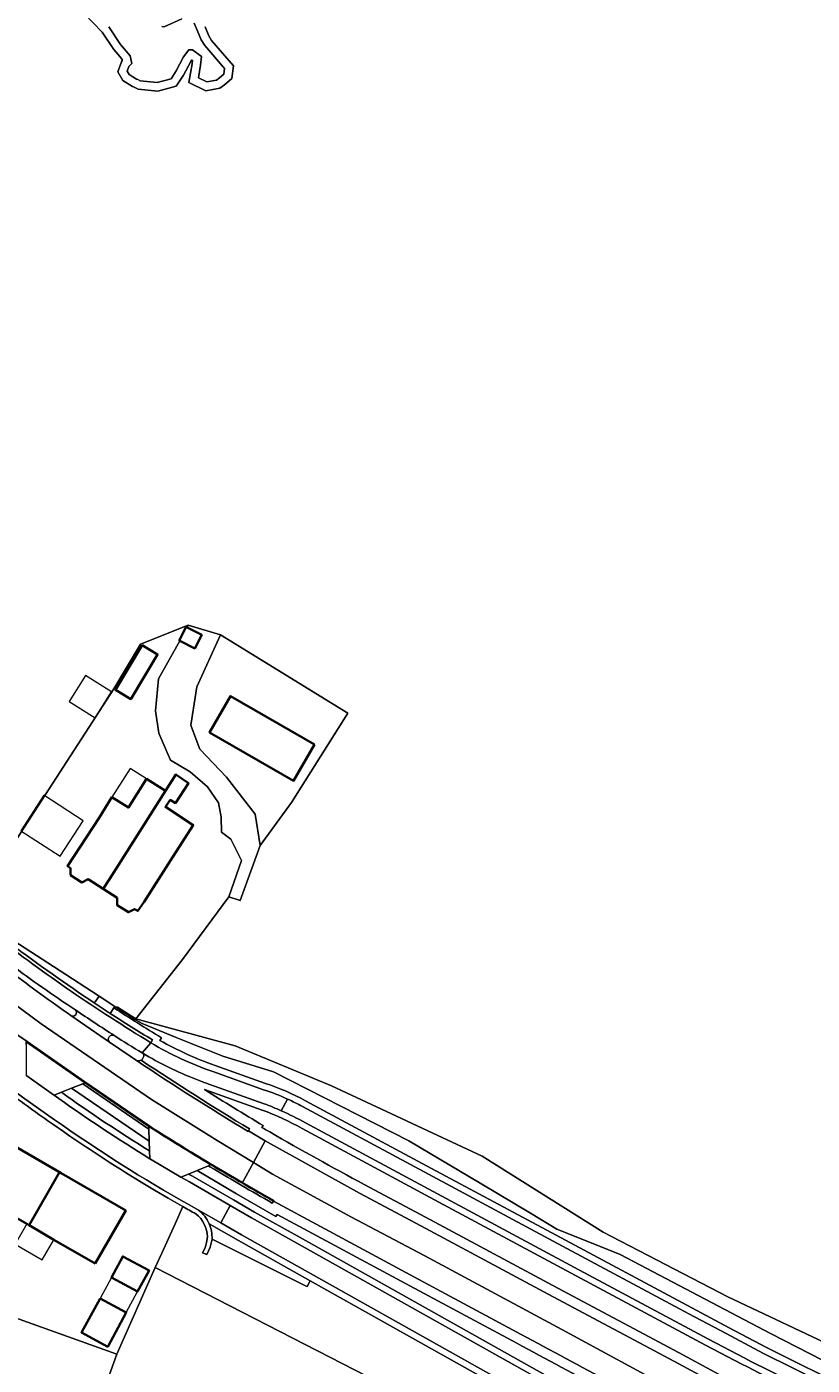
# Model space of a CAD drawing. Header units: metres. Extents: x 200176 to 205485, y 394066 to 399855.
# Tile 178 of 230: x 204120 to 204239, y 396569 to 396773. Entities that reach past the tile are written whole.
import ezdxf
from ezdxf.enums import TextEntityAlignment as Align

# ---------------------------------------------------------------- set-up
doc = ezdxf.new("R2010")
doc.units = ezdxf.units.M
for name, color, linetype, lineweight in [('B-WE-GR-BOS_LOOF-GV', 40, 'Continuous', 13), ('B-WE-GR-GROENVOORZIENING-GV', 80, 'Continuous', 18), ('B-WE-GW-TALUD_KRUIN-G', 90, 'Continuous', 18), ('B-WE-IE-TERREINAFSCHEIDING_KUNSTMATIG_MUUR-G', 90, 'IE-TERREINAFSCHEIDING-KUNSTMATIG-DICHT', 18), ('B-WE-OG-BEBOUWING-GV', 7, 'Continuous', 35), ('B-WE-OG-BEBOUWING-T18', 10, 'Continuous', 18), ('B-WE-OG-BEBOUWING_LUIFEL-GV', 7, 'Continuous', 18), ('B-WE-OG-TERREIN_CULTUURSCHEIDING-GV', 7, 'Continuous', 18), ('B-WE-OG-TERREIN_ERF-GV', 7, 'Continuous', 18), ('B-WE-OG-TOPOGRAFIE-T18', 10, 'Continuous', 18), ('B-WE-OG-WATER-GV', 130, 'Continuous', 18), ('B-WE-OG-WATER_SLOOT-GV', 120, 'Continuous', 18), ('B-WE-OG-WEG-GV', 7, 'Continuous', 18), ('B-WE-VH-ONVERHARD-GV', 252, 'Continuous', 18), ('B-WE-VH-VERHARDING_ASFALT-GV', 252, 'Continuous', 18), ('B-WE-VH-VERHARDING_BETON-GV', 252, 'Continuous', 18), ('B-WE-VH-VERHARDING_BETONSTRAATSTEEN-GV', 252, 'Continuous', 18), ('B-WE-VH-VERHARDING_TEGEL_RUBBER-GV', 252, 'Continuous', 18)]:
    doc.layers.add(name, color=color, linetype=linetype, lineweight=lineweight)
doc.styles.add('NLCS-ISO-M20-T18', font='NLCS-ISO.ttf', dxfattribs={"height": 0.036})
doc.linetypes.add('IE-TERREINAFSCHEIDING-KUNSTMATIG-DICHT', pattern='A,8,-1,[82,NLCS.shx,S=0.75,R=90,X=0,Y=0],-1', length=10)

msp = doc.modelspace()

# ---------------------------------------------------------------- linework, layer by layer
at = {"layer": 'B-WE-GR-BOS_LOOF-GV', "flags": 128}
for points in [[(204146.859, 396773.134), (204147.444, 396771.743), (204147.869, 396771.051), (204151.2, 396767.17), (204150.938, 396765.232), (204149.842, 396764.303), (204149.104, 396763.793), (204146.964, 396763.372), (204144.404, 396764.634), (204144.887, 396767.457), (204144.952, 396768), (204144.84, 396768.078), (204144.676, 396767.86), (204143.6, 396765.766), (204142.484, 396764.091), (204139.678, 396763.333), (204136.666, 396763.644), (204135.942, 396763.951), (204135.816, 396764.005), (204134.319, 396764.92), (204133.577, 396766.242), (204134.121, 396767.802), (204134.247, 396767.926), (204134.214, 396768.154), (204133.866, 396768.575), (204132.955, 396769.647), (204131.168, 396772.324), (204125.718, 396778.021)], [(204117.626, 396648.519), (204132.955, 396672.245), (204137.046, 396679.043), (204144.315, 396681.953), (204149.226, 396680.476), (204168.643, 396668.519), (204160.035, 396654.93), (204155.25, 396648.375), (204152.202, 396640.011), (204150.496, 396640.584), (204143.44, 396631.034), (204136.298, 396621.959), (204151.45, 396617.872), (204166.157, 396611.759), (204189.095, 396601.048), (204207.568, 396589.442), (204226.529, 396579.602), (204243.979, 396571.387)], [(204217.155, 396544.131), (204139.286, 396584.096), (204133.428, 396570.878), (204130.696, 396563.245)]]:
    msp.add_lwpolyline(points, dxfattribs=at)
at = {"layer": 'B-WE-GR-GROENVOORZIENING-GV', "flags": 128}
for points in [[(204129.975, 396624.405), (204130.099, 396624.575), (204130.713, 396625.421), (204130.575, 396625.511), (204123.769, 396629.945), (204117.725, 396633.84), (204117.212, 396634.17), (204117.238, 396633.422)], [(204124.967, 396610.777), (204123.858, 396610.342)], [(204123.858, 396610.342), (204124.574, 396609.829)], [(204138.454, 396600.662), (204138.413, 396601.859)]]:
    msp.add_lwpolyline(points, dxfattribs=at)
at = {"layer": 'B-WE-GR-GROENVOORZIENING-GV'}
for points in [[(204117.238, 396633.422, 0.014809), (204129.975, 396624.405)], [(204124.574, 396609.829, 0.0182577), (204138.454, 396600.662)], [(204138.413, 396601.859, -0.017774), (204124.967, 396610.777)]]:
    msp.add_lwpolyline(points, format="xyb", dxfattribs=at)
at = {"layer": 'B-WE-GR-GROENVOORZIENING-GV', "flags": 128}
msp.add_lwpolyline([(204278.598, 396521.674), (204279.122, 396522.527), (204217.06, 396557.416), (204161.366, 396588.669), (204154.424, 396592.53), (204151.18, 396594.402), (204144.965, 396597.989), (204144.361, 396598.319), (204143.171, 396597.83), (204144.475, 396597.117), (204150.706, 396593.521), (204153.931, 396591.66), (204160.878, 396587.796), (204216.57, 396556.544), (204234.915, 396546.231)], close=True, dxfattribs=at)
at = {"layer": 'B-WE-GW-TALUD_KRUIN-G', "flags": 128}
msp.add_lwpolyline([(204152.202, 396640.011), (204155.25, 396648.375), (204154.5, 396653.132), (204150.147, 396658.802), (204146.049, 396663.064), (204145.221, 396665.335), (204144.715, 396666.724), (204145.607, 396672.55), (204149.226, 396680.476)], dxfattribs=at)
at = {"layer": 'B-WE-IE-TERREINAFSCHEIDING_KUNSTMATIG_MUUR-G', "flags": 128}
msp.add_lwpolyline([(204123.769, 396629.945), (204130.575, 396625.511)], dxfattribs=at)
at = {"layer": 'B-WE-OG-BEBOUWING-GV', "flags": 128}
for points in [[(204144.117, 396681.599), (204143.968, 396681.675), (204142.921, 396679.628), (204142.997, 396679.589), (204145.303, 396678.411), (204146.349, 396680.458)], [(204137.303, 396678.888), (204133.212, 396672.09), (204135.541, 396670.689), (204139.632, 396677.487)], [(204163.536, 396663.775), (204150.752, 396671.143), (204147.557, 396665.598), (204160.341, 396658.23)], [(204131.333, 396641.762), (204133.463, 396640.384), (204133.467, 396639.31), (204135.178, 396638.205), (204136.11, 396638.696), (204136.61, 396638.423), (204137.61, 396639.811), (204141.581, 396646.097), (204145.074, 396651.483), (204140.82, 396654.255), (204141.562, 396655.333), (204142.34, 396654.834), (204144.339, 396657.89), (204142.428, 396659.21), (204140.828, 396656.711), (204132.312, 396643.259)], [(204130.705, 396652.619), (204125.923, 396645.221), (204126.356, 396644.935), (204126.36, 396643.861), (204128.071, 396642.756), (204129.054, 396643.235), (204131.333, 396641.762), (204132.312, 396643.259), (204140.828, 396656.711), (204137.937, 396658.519), (204135.178, 396654.16), (204132.675, 396655.745)], [(204124.7, 396598.587), (204120.926, 396600.772), (204118.022, 396602.453), (204114.32, 396596.059), (204113.351, 396594.413), (204116.606, 396592.521), (204119.706, 396590.719), (204120.034, 396590.529)], [(204130.11, 396584.673), (204134.785, 396592.748), (204124.955, 396598.439), (204124.7, 396598.587), (204120.034, 396590.529), (204123.84, 396588.318)], [(204132.596, 396582.578), (204136.592, 396580.414), (204138.323, 396583.609), (204134.327, 396585.774)], [(204130.865, 396579.383), (204128.044, 396574.176), (204132.04, 396572.011), (204134.861, 396577.218)]]:
    msp.add_lwpolyline(points, close=True, dxfattribs=at)
at = {"layer": 'B-WE-OG-BEBOUWING_LUIFEL-GV', "flags": 128}
for points in [[(204132.581, 396671.791), (204128.63, 396674.28), (204126.151, 396670.345), (204130.101, 396667.856)], [(204132.675, 396655.745), (204135.178, 396654.16), (204137.937, 396658.519), (204135.441, 396660.108)], [(204118.789, 396650.635), (204124.802, 396646.748), (204128.302, 396652.162), (204122.288, 396656.049)], [(204119.706, 396590.719), (204117.922, 396587.638), (204122.054, 396585.245), (204123.84, 396588.318), (204120.034, 396590.529)], [(204134.861, 396577.218), (204136.592, 396580.414), (204132.596, 396582.578), (204130.865, 396579.383)]]:
    msp.add_lwpolyline(points, close=True, dxfattribs=at)
at = {"layer": 'B-WE-OG-TERREIN_CULTUURSCHEIDING-GV', "flags": 128}
for points in [[(204283.944, 396554.904), (204283.039, 396555.03), (204278.352, 396555.565), (204268.964, 396556.639), (204265.962, 396556.982), (204263.548, 396558.257), (204252.979, 396563.843), (204233.023, 396574.037), (204210.114, 396586.058), (204205.96, 396587.719), (204200.479, 396589.911), (204196.457, 396592.363), (204188.776, 396596.929), (204177.899, 396603.394), (204157.292, 396613.882), (204149.573, 396616.28), (204142.48, 396619.138), (204137.259, 396621.242), (204136.275, 396621.826), (204133.286, 396623.742), (204133.166, 396623.819), (204133.092, 396623.867), (204132.951, 396623.648)], [(204261.31, 396562.598), (204243.979, 396571.387), (204226.529, 396579.602), (204207.568, 396589.442), (204189.095, 396601.048), (204166.157, 396611.759), (204151.45, 396617.872), (204136.298, 396621.959), (204133.536, 396623.756), (204133.286, 396623.742), (204136.275, 396621.826), (204137.259, 396621.242), (204142.48, 396619.138), (204149.573, 396616.28), (204157.292, 396613.882), (204177.899, 396603.394), (204188.776, 396596.929), (204196.457, 396592.363), (204200.479, 396589.911), (204205.96, 396587.719), (204210.114, 396586.058), (204233.023, 396574.037), (204252.979, 396563.843)], [(204140.215, 396619.1), (204139.969, 396618.688)], [(204148.393, 396614.866), (204156.098, 396612.111)], [(204138.363, 396603.308), (204126.528, 396611.391), (204124.967, 396610.777)], [(204155.548, 396608.075), (204146.783, 396611.188)], [(204162.18, 396609.482), (204181.385, 396599.189), (204200.389, 396588.999), (204221.061, 396577.926), (204226.76, 396574.897), (204232.457, 396571.885), (204258.541, 396558.891)], [(204155.708, 396605.697), (204155.543, 396605.423)], [(204228.668, 396569.369), (204223.127, 396572.273), (204202.685, 396583.227), (204182.505, 396594.059), (204161.671, 396605.242)], [(204138.413, 396601.859), (204138.363, 396603.308)], [(204194.364, 396572.552), (204178.055, 396581.314), (204157.849, 396592.176), (204157.659, 396591.846), (204151.668, 396595.307), (204145.642, 396598.846), (204144.361, 396598.319), (204144.965, 396597.989), (204151.18, 396594.402), (204154.424, 396592.53), (204161.366, 396588.669), (204217.06, 396557.416), (204279.122, 396522.527)], [(204171.117, 396596.738), (204180.457, 396591.743), (204200.64, 396580.929), (204219.114, 396571.061), (204230.008, 396565.211), (204244.982, 396557.836), (204257.873, 396551.408)], [(204162.287, 396581.217), (204162.41, 396581.181), (204162.899, 396582.053), (204151.942, 396588.197), (204147.496, 396590.743)], [(204147.924, 396588.395), (204162.287, 396581.217)]]:
    msp.add_lwpolyline(points, dxfattribs=at)
at = {"layer": 'B-WE-OG-TERREIN_CULTUURSCHEIDING-GV'}
for points in [[(204132.951, 396623.648, 0.0083367), (204140.215, 396619.1)], [(204139.969, 396618.688, 0.0445186), (204148.393, 396614.866)], [(204156.098, 396612.111, -0.0484505), (204162.18, 396609.482)], [(204124.967, 396610.777, 0.017774), (204138.413, 396601.859)], [(204146.783, 396611.188, 0.006158), (204155.708, 396605.697)], [(204161.671, 396605.242, 0.0425367), (204155.548, 396608.075)], [(204155.543, 396605.423, 0.0012489), (204156.743, 396604.729)], [(204156.743, 396604.729, 0.0080611), (204171.117, 396596.738)], [(204147.496, 396590.743, -0.1150504), (204147.924, 396588.395)], [(204221.462, 396557.865, 0.0035659), (204194.364, 396572.552)], [(204256.72, 396555.367, -0.0038512), (204228.668, 396569.369)]]:
    msp.add_lwpolyline(points, format="xyb", dxfattribs=at)
at = {"layer": 'B-WE-OG-TERREIN_ERF-GV', "flags": 128}
for points in [[(204117.725, 396633.84), (204123.769, 396629.945), (204130.575, 396625.511), (204130.713, 396625.421), (204133.092, 396623.867), (204133.166, 396623.819), (204133.286, 396623.742), (204133.536, 396623.756), (204136.298, 396621.959), (204143.44, 396631.034), (204150.496, 396640.584), (204152.439, 396646.118), (204150.802, 396649.337), (204149.375, 396650.432), (204149.301, 396652.684), (204148.935, 396654.89), (204147.225, 396657.343), (204144.61, 396659.607), (204141.613, 396661.405), (204139.84, 396665.5), (204139.292, 396668.876), (204139.763, 396673.786), (204142.997, 396679.589), (204142.921, 396679.628), (204143.968, 396681.675), (204144.117, 396681.599), (204144.315, 396681.953), (204137.046, 396679.043), (204132.955, 396672.245), (204117.626, 396648.519)], [(204070.818, 396564.803), (204080.29, 396590.772), (204101.726, 396583.455), (204101.483, 396582.31), (204133.428, 396570.878), (204139.286, 396584.096), (204140.274, 396586.279), (204142.299, 396590.752), (204143.481, 396593.362), (204143.432, 396593.39), (204143.359, 396593.431), (204141.261, 396594.635), (204139.177, 396595.86), (204137.105, 396597.107)]]:
    msp.add_lwpolyline(points, dxfattribs=at)
for points in [[(204149.226, 396680.476), (204144.315, 396681.953), (204144.117, 396681.599), (204146.349, 396680.458), (204145.303, 396678.411), (204142.997, 396679.589), (204139.763, 396673.786), (204139.292, 396668.876), (204139.84, 396665.5), (204141.613, 396661.405), (204144.61, 396659.607), (204147.225, 396657.343), (204148.935, 396654.89), (204149.301, 396652.684), (204149.375, 396650.432), (204150.802, 396649.337), (204152.439, 396646.118), (204150.496, 396640.584), (204152.202, 396640.011), (204155.25, 396648.375), (204154.5, 396653.132), (204150.147, 396658.802), (204146.049, 396663.064), (204145.221, 396665.335), (204144.715, 396666.724), (204145.607, 396672.55)], [(204155.25, 396648.375), (204160.035, 396654.93), (204168.643, 396668.519), (204149.226, 396680.476), (204145.607, 396672.55), (204144.715, 396666.724), (204145.221, 396665.335), (204146.049, 396663.064), (204150.147, 396658.802), (204154.5, 396653.132)], [(204137.303, 396678.888), (204139.632, 396677.487), (204135.541, 396670.689), (204133.212, 396672.09)], [(204163.536, 396663.775), (204160.341, 396658.23), (204147.557, 396665.598), (204150.752, 396671.143)], [(204136.61, 396638.423), (204136.11, 396638.696), (204135.178, 396638.205), (204133.467, 396639.31), (204133.463, 396640.384), (204131.333, 396641.762), (204129.054, 396643.235), (204128.071, 396642.756), (204126.36, 396643.861), (204126.356, 396644.935), (204125.923, 396645.221), (204130.705, 396652.619), (204132.675, 396655.745), (204135.178, 396654.16), (204137.937, 396658.519), (204140.828, 396656.711), (204142.428, 396659.21), (204144.339, 396657.89), (204142.34, 396654.834), (204141.562, 396655.333), (204140.82, 396654.255), (204145.074, 396651.483), (204141.581, 396646.097), (204137.61, 396639.811)], [(204134.785, 396592.748), (204130.11, 396584.673), (204123.84, 396588.318), (204120.034, 396590.529), (204119.706, 396590.719), (204116.606, 396592.521), (204113.351, 396594.413), (204114.32, 396596.059), (204118.022, 396602.453), (204120.926, 396600.772), (204124.7, 396598.587), (204124.955, 396598.439)], [(204136.592, 396580.414), (204132.596, 396582.578), (204134.327, 396585.774), (204138.323, 396583.609)], [(204130.865, 396579.383), (204134.861, 396577.218), (204132.04, 396572.011), (204128.044, 396574.176)]]:
    msp.add_lwpolyline(points, close=True, dxfattribs=at)
at = {"layer": 'B-WE-OG-TERREIN_ERF-GV'}
for points in [[(204124.759, 396605.168, -0.0063343), (204117.466, 396610.334)], [(204137.105, 396597.107, -0.0158198), (204124.759, 396605.168)]]:
    msp.add_lwpolyline(points, format="xyb", dxfattribs=at)
at = {"layer": 'B-WE-OG-WATER-GV', "flags": 128}
for points in [[(204132.181, 396773.142), (204133.992, 396770.429), (204135.474, 396768.685), (204135.713, 396767.55), (204135.246, 396767.09), (204134.994, 396766.367), (204135.284, 396765.85), (204136.411, 396765.161), (204136.605, 396765.079), (204136.993, 396764.914), (204139.572, 396764.648), (204141.675, 396765.216), (204142.48, 396766.424), (204143.573, 396768.55), (204144.373, 396769.617), (204144.935, 396769.596), (204146.333, 396768.615), (204146.17, 396767.27), (204145.845, 396765.369), (204147.144, 396764.729), (204148.589, 396765.013), (204149.052, 396765.333), (204149.72, 396765.899), (204149.837, 396766.767), (204146.818, 396770.285), (204146.287, 396771.149), (204145.663, 396772.631), (204145.228, 396773.665)], [(204143.313, 396774.356), (204140.621, 396773.106), (204140.285, 396773.147)]]:
    msp.add_lwpolyline(points, dxfattribs=at)
at = {"layer": 'B-WE-OG-WATER_SLOOT-GV', "flags": 128}
for points in [[(204125.718, 396778.021), (204131.168, 396772.324), (204132.955, 396769.647), (204133.866, 396768.575), (204134.214, 396768.154), (204134.247, 396767.926), (204134.121, 396767.802), (204133.577, 396766.242), (204134.319, 396764.92), (204135.816, 396764.005), (204135.942, 396763.951), (204136.666, 396763.644), (204139.678, 396763.333), (204142.484, 396764.091), (204143.6, 396765.766), (204144.676, 396767.86), (204144.84, 396768.078), (204144.952, 396768), (204144.887, 396767.457), (204144.404, 396764.634), (204146.964, 396763.372), (204149.104, 396763.793), (204149.842, 396764.303), (204150.938, 396765.232), (204151.2, 396767.17), (204147.869, 396771.051), (204147.444, 396771.743), (204146.859, 396773.134)], [(204145.228, 396773.665), (204145.663, 396772.631), (204146.287, 396771.149), (204146.818, 396770.285), (204149.837, 396766.767), (204149.72, 396765.899), (204149.052, 396765.333), (204148.589, 396765.013), (204147.144, 396764.729), (204145.845, 396765.369), (204146.17, 396767.27), (204146.333, 396768.615), (204144.935, 396769.596), (204144.373, 396769.617), (204143.573, 396768.55), (204142.48, 396766.424), (204141.675, 396765.216), (204139.572, 396764.648), (204136.993, 396764.914), (204136.605, 396765.079), (204136.411, 396765.161), (204135.284, 396765.85), (204134.994, 396766.367), (204135.246, 396767.09), (204135.713, 396767.55), (204135.474, 396768.685), (204133.992, 396770.429), (204132.181, 396773.142)], [(204140.285, 396773.147), (204140.621, 396773.106), (204143.313, 396774.356)]]:
    msp.add_lwpolyline(points, dxfattribs=at)
at = {"layer": 'B-WE-OG-WEG-GV', "flags": 128}
for points in [[(204143.481, 396593.362), (204142.299, 396590.752), (204140.274, 396586.279), (204139.286, 396584.096), (204217.155, 396544.131), (204220.356, 396549.833), (204214.647, 396553.038), (204162.899, 396582.053), (204162.41, 396581.181)], [(204162.41, 396581.181), (204162.287, 396581.217), (204147.924, 396588.395), (204147.64, 396587.192), (204147.147, 396586.058), (204146.5, 396586.307), (204146.858, 396587.081), (204147.103, 396587.898), (204147.23, 396588.742)]]:
    msp.add_lwpolyline(points, dxfattribs=at)
at = {"layer": 'B-WE-OG-WEG-GV'}
for points in [[(204145.468, 396592.249, -0.0025591), (204143.481, 396593.362)], [(204147.23, 396588.742, 0.2268683), (204145.468, 396592.249)]]:
    msp.add_lwpolyline(points, format="xyb", dxfattribs=at)
at = {"layer": 'B-WE-VH-ONVERHARD-GV', "flags": 128}
for points in [[(204132.951, 396623.648), (204132.49, 396622.932), (204132.409, 396622.807)], [(204138.846, 396618.76), (204138.589, 396618.331)], [(204139.969, 396618.688), (204140.215, 396619.1)], [(204137.454, 396616.081), (204137.276, 396615.779)], [(204148.056, 396613.924), (204155.792, 396611.159)], [(204156.098, 396612.111), (204148.393, 396614.866)], [(204155.883, 396609.017), (204147.437, 396612.017)], [(204146.783, 396611.188), (204155.548, 396608.075)], [(204161.708, 396608.601), (204180.913, 396598.308), (204199.917, 396588.118), (204220.59, 396577.044), (204226.292, 396574.013), (204232, 396570.995), (204244.913, 396564.562), (204258.095, 396557.996)], [(204258.541, 396558.891), (204232.457, 396571.885), (204226.76, 396574.897), (204221.061, 396577.926), (204200.389, 396588.999), (204181.385, 396599.189), (204162.18, 396609.482)], [(204155.543, 396605.423), (204155.708, 396605.697)], [(204229.132, 396570.255), (204223.595, 396573.157), (204203.158, 396584.108), (204182.978, 396594.94), (204162.166, 396606.111)], [(204153.646, 396605.186), (204153.47, 396604.895), (204156.031, 396603.407), (204170.409, 396595.415), (204179.749, 396590.421), (204199.932, 396579.606), (204218.406, 396569.739), (204229.322, 396563.877), (204241.317, 396557.969), (204244.316, 396556.492), (204257.204, 396550.066)], [(204161.671, 396605.242), (204182.505, 396594.059), (204202.685, 396583.227), (204223.127, 396572.273), (204228.668, 396569.369)], [(204148.241, 396599.053), (204147.608, 396599.427), (204147.381, 396599.561), (204145.642, 396598.846), (204151.668, 396595.307), (204157.659, 396591.846), (204157.849, 396592.176)], [(204257.873, 396551.408), (204244.982, 396557.836), (204230.008, 396565.211), (204219.114, 396571.061), (204200.64, 396580.929), (204180.457, 396591.743), (204171.117, 396596.738)], [(204195.069, 396573.876), (204178.765, 396582.635), (204157.273, 396594.189), (204157.104, 396593.894)], [(204291.738, 396510.913), (204233.485, 396543.61), (204220.845, 396550.705), (204215.136, 396553.91), (204163.388, 396582.925), (204152.435, 396589.067), (204149.28, 396590.874), (204145.853, 396592.836)], [(204157.849, 396592.176), (204178.055, 396581.314), (204194.364, 396572.552)], [(204147.496, 396590.743), (204151.942, 396588.197), (204162.899, 396582.053), (204214.647, 396553.038), (204220.356, 396549.833), (204291.212, 396510.062)]]:
    msp.add_lwpolyline(points, dxfattribs=at)
at = {"layer": 'B-WE-VH-ONVERHARD-GV'}
for points in [[(204132.409, 396622.807, 0.0072631), (204138.846, 396618.76)], [(204140.215, 396619.1, -0.0083367), (204132.951, 396623.648)], [(204138.589, 396618.331, 0.0493133), (204148.056, 396613.924)], [(204148.393, 396614.866, -0.0445186), (204139.969, 396618.688)], [(204145.475, 396612.753, -0.0401764), (204137.305, 396616.773)], [(204137.305, 396616.773, -0.4059196), (204137.454, 396616.081)], [(204137.276, 396615.779, -0.0812528), (204137.15, 396615.659)], [(204137.15, 396615.659, 0.0114575), (204153.646, 396605.186)], [(204147.437, 396612.017, -0.0090482), (204145.475, 396612.753)], [(204162.18, 396609.482, 0.0484505), (204156.098, 396612.111)], [(204155.708, 396605.697, -0.006158), (204146.783, 396611.188)], [(204155.792, 396611.159, -0.0295951), (204159.443, 396609.742)], [(204159.443, 396609.742, -0.0188672), (204161.708, 396608.601)], [(204155.548, 396608.075, -0.0425367), (204161.671, 396605.242)], [(204158.488, 396607.969, 0.0170632), (204155.883, 396609.017)], [(204162.166, 396606.111, 0.0251492), (204158.488, 396607.969)], [(204156.743, 396604.729, -0.0012489), (204155.543, 396605.423)], [(204171.117, 396596.738, -0.0080611), (204156.743, 396604.729)], [(204152.38, 396596.629, -0.0013955), (204148.241, 396599.053)], [(204157.104, 396593.894, -0.0019722), (204152.38, 396596.629)], [(204145.853, 396592.836, -0.1287403), (204147.496, 396590.743)], [(204222.189, 396559.177, 0.0035678), (204195.069, 396573.876)], [(204194.364, 396572.552, -0.0035659), (204221.462, 396557.865)], [(204228.668, 396569.369, 0.0038512), (204256.72, 396555.367)], [(204243.948, 396562.792, -0.001826), (204229.132, 396570.255)]]:
    msp.add_lwpolyline(points, format="xyb", dxfattribs=at)
at = {"layer": 'B-WE-VH-ONVERHARD-GV', "flags": 128}
msp.add_lwpolyline([(204138.299, 396605.168), (204128.217, 396612.054), (204126.528, 396611.391), (204138.363, 396603.308)], close=True, dxfattribs=at)
at = {"layer": 'B-WE-VH-VERHARDING_ASFALT-GV', "flags": 128}
for points in [[(204147.718, 396599.873), (204152.588, 396597.016), (204154.237, 396600.077), (204148.697, 396603.428), (204138.678, 396609.701), (204121.863, 396621.23), (204102.641, 396635.435)], [(204102.641, 396635.435), (204121.863, 396621.23), (204138.678, 396609.701), (204148.697, 396603.428), (204154.237, 396600.077), (204156.031, 396603.407), (204153.47, 396604.895), (204153.419, 396604.809)], [(204132.312, 396618.404), (204126.411, 396622.478)], [(204127.094, 396623.344), (204127.078, 396623.354), (204127.063, 396623.364), (204127.048, 396623.375), (204127.033, 396623.385)], [(204119.764, 396618.502), (204128.556, 396612.355), (204138.443, 396605.598)], [(204137.276, 396615.779), (204137.454, 396616.081)], [(204237.347, 396550.69), (204239.269, 396554.215), (204218.659, 396565.209), (204201.263, 396574.618), (204180.353, 396585.858), (204169.172, 396591.753), (204157.149, 396598.316), (204154.237, 396600.077), (204152.588, 396597.016), (204157.323, 396594.275)], [(204157.323, 396594.275), (204157.273, 396594.189), (204178.765, 396582.635), (204195.069, 396573.876)]]:
    msp.add_lwpolyline(points, dxfattribs=at)
at = {"layer": 'B-WE-VH-VERHARDING_ASFALT-GV'}
for points in [[(204099.246, 396633.006, 0.0041082), (204119.764, 396618.502)], [(204127.033, 396623.385, -0.0154288), (204117.205, 396630.289)], [(204117.338, 396629.066, 0.0101503), (204126.411, 396622.478)], [(204126.411, 396622.478, -0.0101503), (204117.338, 396629.066)], [(204126.411, 396622.478, 0.9157143), (204127.094, 396623.344)], [(204133.033, 396619.434, 0.8594514), (204132.312, 396618.404)], [(204132.312, 396618.404, 0.0045518), (204136.499, 396615.564)], [(204136.499, 396615.564, -0.0045518), (204132.312, 396618.404)], [(204137.305, 396616.773, -0.0160488), (204133.033, 396619.434)], [(204137.454, 396616.081, 0.4059196), (204137.305, 396616.773)], [(204136.499, 396615.564, 0.1565406), (204137.15, 396615.659)], [(204153.419, 396604.809, -0.0117481), (204136.499, 396615.564)], [(204137.15, 396615.659, 0.0812528), (204137.276, 396615.779)], [(204138.443, 396605.598, 0.0078678), (204147.718, 396599.873)], [(204195.069, 396573.876, -0.0035678), (204222.189, 396559.177)]]:
    msp.add_lwpolyline(points, format="xyb", dxfattribs=at)
at = {"layer": 'B-WE-VH-VERHARDING_ASFALT-GV', "flags": 128}
msp.add_lwpolyline([(204241.317, 396557.969), (204229.322, 396563.877), (204218.406, 396569.739), (204199.932, 396579.606), (204179.749, 396590.421), (204170.409, 396595.415), (204156.031, 396603.407), (204154.237, 396600.077), (204157.149, 396598.316), (204169.172, 396591.753), (204180.353, 396585.858), (204201.263, 396574.618), (204218.659, 396565.209), (204239.269, 396554.215)], close=True, dxfattribs=at)
at = {"layer": 'B-WE-VH-VERHARDING_BETON-GV'}
for points in [[(204138.589, 396618.331, -0.0271558), (204114.843, 396634.616)], [(204119.764, 396618.502, -0.0041082), (204099.246, 396633.006)], [(204117.205, 396630.289, 0.0154288), (204127.033, 396623.385)], [(204127.094, 396623.344, 0.0080357), (204133.033, 396619.434)], [(204105.937, 396619.981, 0.0170003), (204125.156, 396605.745)], [(204133.033, 396619.434, 0.0160488), (204137.305, 396616.773)], [(204148.056, 396613.924, -0.0493133), (204138.589, 396618.331)], [(204137.305, 396616.773, 0.0401764), (204145.475, 396612.753)], [(204137.15, 396615.659, -0.1565406), (204136.499, 396615.564)], [(204136.499, 396615.564, 0.0117481), (204153.419, 396604.809)], [(204153.646, 396605.186, -0.0114575), (204137.15, 396615.659)], [(204145.475, 396612.753, 0.0090482), (204147.437, 396612.017)], [(204138.454, 396600.662, -0.0182577), (204124.574, 396609.829)], [(204159.443, 396609.742, 0.0295951), (204155.792, 396611.159)], [(204161.708, 396608.601, 0.0188672), (204159.443, 396609.742)], [(204155.883, 396609.017, -0.0170632), (204158.488, 396607.969)], [(204158.488, 396607.969, -0.0251492), (204162.166, 396606.111)], [(204125.156, 396605.745, 0.0261297), (204145.853, 396592.836)], [(204138.388, 396605.515, 0.0073296), (204147.668, 396599.789)], [(204147.718, 396599.873, -0.0078678), (204138.443, 396605.598)], [(204157.273, 396594.189, -0.0028604), (204148.053, 396599.559)], [(204148.053, 396599.559, 0.0028604), (204157.273, 396594.189)], [(204148.241, 396599.053, 0.0013955), (204152.38, 396596.629)], [(204152.38, 396596.629, 0.0019722), (204157.104, 396593.894)], [(204229.132, 396570.255, 0.001826), (204243.948, 396562.792)]]:
    msp.add_lwpolyline(points, format="xyb", dxfattribs=at)
at = {"layer": 'B-WE-VH-VERHARDING_BETON-GV', "flags": 128}
for points in [[(204127.033, 396623.385), (204127.048, 396623.375), (204127.063, 396623.364), (204127.078, 396623.354), (204127.094, 396623.344)], [(204119.607, 396618.074), (204119.607, 396618.489), (204128.499, 396612.272), (204128.599, 396612.204), (204138.285, 396605.585), (204138.388, 396605.515)], [(204138.443, 396605.598), (204128.556, 396612.355), (204119.764, 396618.502)], [(204138.589, 396618.331), (204137.305, 396616.773)], [(204137.305, 396616.773), (204138.589, 396618.331)], [(204155.792, 396611.159), (204148.056, 396613.924)], [(204124.574, 396609.829), (204123.858, 396610.342), (204123.762, 396610.412), (204119.716, 396613.273), (204119.616, 396613.348)], [(204147.437, 396612.017), (204155.883, 396609.017)], [(204159.443, 396609.742), (204158.488, 396607.969)], [(204158.488, 396607.969), (204159.443, 396609.742)], [(204243.948, 396562.792), (204244.913, 396564.562), (204232, 396570.995), (204226.292, 396574.013), (204220.59, 396577.044), (204199.917, 396588.118), (204180.913, 396598.308), (204161.708, 396608.601)], [(204162.166, 396606.111), (204182.978, 396594.94), (204203.158, 396584.108), (204223.595, 396573.157), (204229.132, 396570.255)], [(204153.419, 396604.809), (204153.47, 396604.895), (204153.646, 396605.186)], [(204145.853, 396592.836), (204149.28, 396590.874), (204150.706, 396593.521), (204144.475, 396597.117), (204143.171, 396597.83), (204138.556, 396600.599), (204138.454, 396600.662)], [(204147.776, 396599.724), (204147.613, 396599.656), (204147.381, 396599.561), (204147.608, 396599.427), (204148.241, 396599.053)], [(204147.668, 396599.789), (204147.776, 396599.724), (204148.053, 396599.559)], [(204157.273, 396594.189), (204157.323, 396594.275), (204152.588, 396597.016), (204147.718, 396599.873)], [(204148.053, 396599.559), (204147.776, 396599.724)], [(204157.104, 396593.894), (204157.273, 396594.189)]]:
    msp.add_lwpolyline(points, dxfattribs=at)
for points in [[(204128.217, 396612.054), (204138.299, 396605.168), (204138.285, 396605.585), (204128.599, 396612.204)], [(204163.388, 396582.925), (204215.136, 396553.91), (204220.845, 396550.705), (204233.485, 396543.61), (204234.915, 396546.231), (204216.57, 396556.544), (204160.878, 396587.796), (204153.931, 396591.66), (204150.706, 396593.521), (204149.28, 396590.874), (204152.435, 396589.067)]]:
    msp.add_lwpolyline(points, close=True, dxfattribs=at)
at = {"layer": 'B-WE-VH-VERHARDING_BETONSTRAATSTEEN-GV'}
for points in [[(204114.843, 396634.616, 0.0271558), (204138.589, 396618.331)], [(204129.975, 396624.405, -0.014809), (204117.238, 396633.422)], [(204129.975, 396624.405, 0.0030507), (204132.409, 396622.807)], [(204132.409, 396622.807, -0.0030507), (204129.975, 396624.405)], [(204127.094, 396623.344, -0.9157143), (204126.411, 396622.478)], [(204133.033, 396619.434, -0.0080357), (204127.094, 396623.344)], [(204138.846, 396618.76, -0.0072631), (204132.409, 396622.807)], [(204125.156, 396605.745, -0.0170003), (204105.937, 396619.981)], [(204132.312, 396618.404, -0.8594514), (204133.033, 396619.434)], [(204117.466, 396610.334, 0.0063343), (204124.759, 396605.168)], [(204145.853, 396592.836, -0.0261297), (204125.156, 396605.745)], [(204124.759, 396605.168, 0.0158198), (204137.105, 396597.107)], [(204147.668, 396599.789, -0.0073296), (204138.388, 396605.515)], [(204143.481, 396593.362, 0.0025591), (204145.468, 396592.249)], [(204145.468, 396592.249, -0.2268683), (204147.23, 396588.742)], [(204147.496, 396590.743, 0.1287403), (204145.853, 396592.836)], [(204147.924, 396588.395, 0.1150504), (204147.496, 396590.743)]]:
    msp.add_lwpolyline(points, format="xyb", dxfattribs=at)
at = {"layer": 'B-WE-VH-VERHARDING_BETONSTRAATSTEEN-GV', "flags": 128}
for points in [[(204132.409, 396622.807), (204132.49, 396622.932), (204132.951, 396623.648), (204133.092, 396623.867), (204130.713, 396625.421), (204130.099, 396624.575), (204129.975, 396624.405)], [(204126.411, 396622.478), (204132.312, 396618.404)], [(204138.589, 396618.331), (204138.846, 396618.76)], [(204138.388, 396605.515), (204138.285, 396605.585), (204138.299, 396605.168), (204138.363, 396603.308), (204138.413, 396601.859), (204138.454, 396600.662), (204138.556, 396600.599), (204143.171, 396597.83), (204144.361, 396598.319), (204145.642, 396598.846), (204147.381, 396599.561), (204147.613, 396599.656), (204147.776, 396599.724)], [(204147.776, 396599.724), (204147.668, 396599.789)], [(204137.105, 396597.107), (204139.177, 396595.86), (204141.261, 396594.635), (204143.359, 396593.431), (204143.432, 396593.39), (204143.481, 396593.362)], [(204147.23, 396588.742), (204147.103, 396587.898), (204146.858, 396587.081), (204146.5, 396586.307), (204147.147, 396586.058), (204147.64, 396587.192), (204147.924, 396588.395)]]:
    msp.add_lwpolyline(points, dxfattribs=at)
msp.add_lwpolyline([(204119.616, 396613.348), (204119.716, 396613.273), (204123.762, 396610.412), (204123.858, 396610.342), (204124.967, 396610.777), (204126.528, 396611.391), (204128.217, 396612.054), (204128.599, 396612.204), (204128.499, 396612.272), (204119.607, 396618.489), (204119.607, 396618.074), (204119.61, 396616.247), (204119.614, 396614.602)], close=True, dxfattribs=at)
at = {"layer": 'B-WE-VH-VERHARDING_TEGEL_RUBBER-GV', "flags": 128}
msp.add_lwpolyline([(204129.132, 396558.875), (204130.696, 396563.245), (204133.428, 396570.878), (204101.483, 396582.31), (204101.02, 396582.476), (204081.081, 396589.371), (204072.335, 396564.339), (204072.308, 396564.26), (204068.913, 396554.543), (204086.367, 396548.263), (204086.565, 396548.192), (204088.51, 396547.6), (204088.72, 396548.109), (204121.128, 396536.511)], close=True, dxfattribs=at)

# ---------------------------------------------------------------- texts
at = {"layer": 'B-WE-OG-BEBOUWING-T18', "style": 'NLCS-ISO-M20-T18'}
for s, rotation, p in [('15', 327.1, (204130.062, 396646.232)), ('17', 324.2, (204134.782, 396642.728)), ('14', 329.9, (204123.51, 396591.88))]:
    msp.add_text(s, height=0.036, rotation=rotation, dxfattribs=at).set_placement(p, align=Align.MIDDLE)
at = {"layer": 'B-WE-OG-TOPOGRAFIE-T18', "style": 'NLCS-ISO-M20-T18'}
msp.add_text('Moleneind', height=0.036, rotation=328.3, dxfattribs=at).set_placement((204148.188, 396604.945), align=Align.MIDDLE)

doc.saveas('drawing.dxf')
